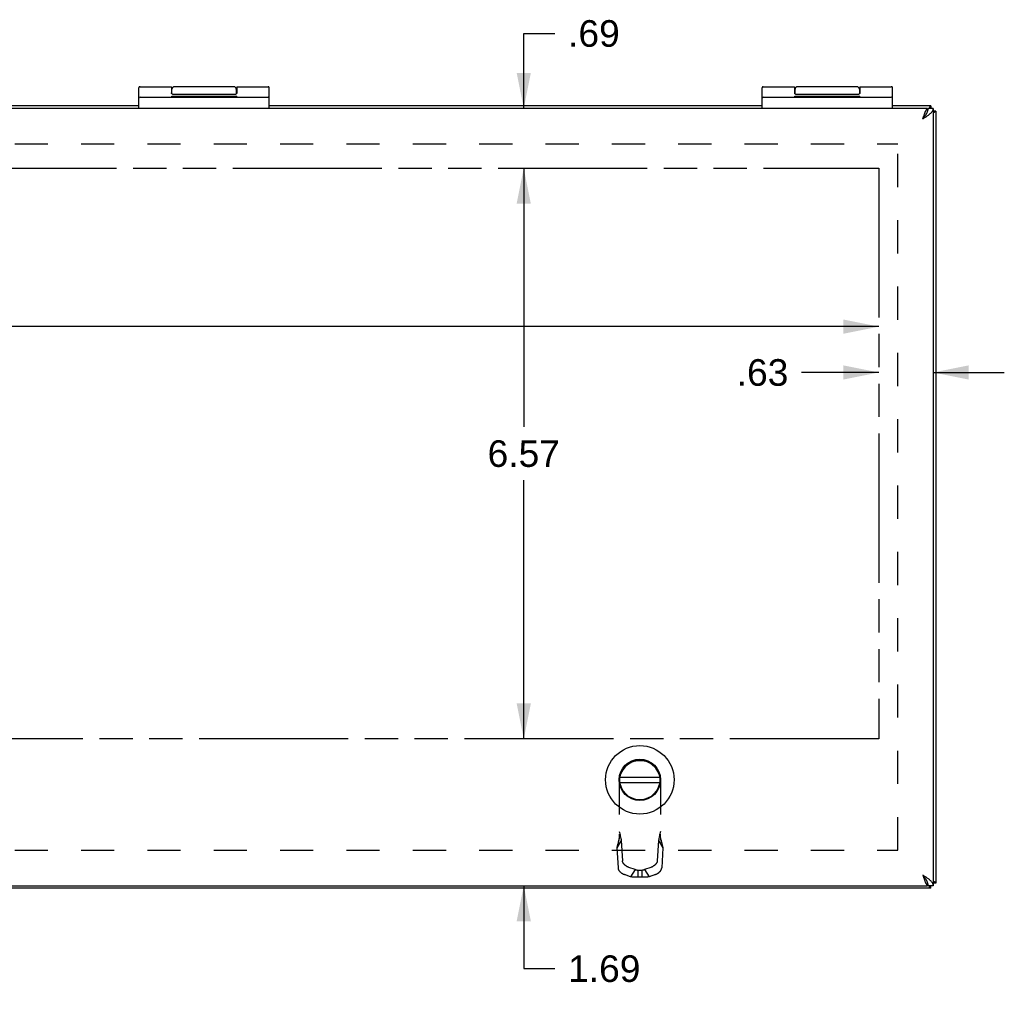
# Model space of a CAD drawing. Header units: inches. Extents: x 0 to 69.4, y 0 to 44.9.
# Tile 4 of 15: x 26.6 to 37.9, y 18.1 to 29.3. Entities that reach past the tile are written whole.
import ezdxf

# ---------------------------------------------------------------- set-up
doc = ezdxf.new("R2010")
doc.units = ezdxf.units.IN
doc.header["$LTSCALE"] = 3.814439
doc.header["$MEASUREMENT"] = 0
doc.linetypes.add('HIDDEN', pattern=[0.2, 0.1, -0.1])
doc.linetypes.add('PHANTOM', pattern=[0.8, 0.45, -0.05, 0.1, -0.05, 0.1, -0.05])
doc.layers.get('0').update_dxf_attribs({"linetype": 'CONTINUOUS'})
for name, color, linetype in [('02___PRT_ALL_AXES', 7, 'CONTINUOUS'), ('AVAIL_DOOR_SPACE', 7, 'CONTINUOUS'), ('DEFAULT_2', 8, 'HIDDEN'), ('DIMENSIONS', 7, 'CONTINUOUS')]:
    doc.layers.add(name, color=color, linetype=linetype)
doc.styles.get("Standard").update_dxf_attribs({"font": 'arial.ttf'})
doc.dimstyles.new('DIMSTYLE_1', dxfattribs={"dimtxt": 0.305971, "dimasz": 0.407961, "dimexe": 0.09, "dimexo": 0.07, "dimgap": 0.0375, "dimtad": 0, "dimtih": 1, "dimtoh": 1, "dimzin": 4, "dimdsep": 46, "dimtxsty": 'Standard', "dimblk": '_FILLED', "dimblk1": '_FILLED', "dimblk2": '_FILLED', "dimcen": 0.09, "dimazin": 1, "dimtfac": 1, "dimtofl": 0, "dimtmove": 0, "dimatfit": 3, "dimldrblk": '_FILLED', "dimfxl": 1, "dimtolj": 1, "dimtzin": 4, "dimarcsym": 0})

# ---------------------------------------------------------------- blocks, each defined once
blk = doc.blocks.new('_FILLED')
at = {"color": 0, "linetype": 'ByBlock'}
blk.add_solid([(0, 0), (-1, 0.2), (-1, -0.2)], dxfattribs=at)
blk = doc.blocks.new('*D1')
at = {"layer": 'DIMENSIONS', "color": 2, "linetype": 'Continuous'}
for p, q in [((32.363, 21.003), (32.363, 21.819)), ((32.363, 19.315), (32.363, 18.361)), ((32.363, 18.361), (32.72, 18.361))]:
    blk.add_line(p, q, dxfattribs=at)
at = {"layer": 'DIMENSIONS', "color": 2, "linetype": 'Continuous', "xscale": 0.4079614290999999, "yscale": 0.4079614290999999, "zscale": 0.4079614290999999}
for p, rotation in [((32.363, 21.003), 270), ((32.363, 19.315), 90)]:
    blk.add_blockref('_FILLED', p, dxfattribs=dict(at, rotation=rotation))
at = {"layer": 'DIMENSIONS', "color": 2, "linetype": 'Continuous', "insert": (32.873, 18.514), "char_height": 0.306, "width": 0.83147, "attachment_point": 1, "line_spacing_factor": 0.9}
blk.add_mtext('1.69', dxfattribs=at)
blk = doc.blocks.new('*D2')
at = {"layer": 'DIMENSIONS', "color": 2, "linetype": 'Continuous'}
for p, q in [((32.363, 27.568), (32.363, 24.591)), ((32.363, 21.003), (32.363, 23.979))]:
    blk.add_line(p, q, dxfattribs=at)
at = {"layer": 'DIMENSIONS', "color": 2, "linetype": 'Continuous', "xscale": 0.4079614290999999, "yscale": 0.4079614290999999, "zscale": 0.4079614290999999}
for p, rotation in [((32.363, 27.568), 90), ((32.363, 21.003), 270)]:
    blk.add_blockref('_FILLED', p, dxfattribs=dict(at, rotation=rotation))
at = {"layer": 'DIMENSIONS', "color": 2, "linetype": 'Continuous', "insert": (32.363, 24.438), "char_height": 0.306, "width": 0.83147, "attachment_point": 2, "line_spacing_factor": 0.9}
blk.add_mtext('6.57', dxfattribs=at)
blk = doc.blocks.new('*D3')
at = {"layer": 'DIMENSIONS', "color": 2, "linetype": 'Continuous'}
for p, q in [((32.363, 28.255), (32.363, 29.117)), ((32.363, 29.117), (32.72, 29.117)), ((32.363, 27.568), (32.363, 26.752))]:
    blk.add_line(p, q, dxfattribs=at)
at = {"layer": 'DIMENSIONS', "color": 2, "linetype": 'Continuous', "xscale": 0.4079614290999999, "yscale": 0.4079614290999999, "zscale": 0.4079614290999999}
for p, rotation in [((32.363, 28.255), 270), ((32.363, 27.568), 90)]:
    blk.add_blockref('_FILLED', p, dxfattribs=dict(at, rotation=rotation))
at = {"layer": 'DIMENSIONS', "color": 2, "linetype": 'Continuous', "insert": (32.873, 29.27), "char_height": 0.306, "width": 0.59374, "attachment_point": 1, "line_spacing_factor": 0.9}
blk.add_mtext('.69', dxfattribs=at)
blk = doc.blocks.new('*D4')
at = {"layer": 'DIMENSIONS', "color": 2, "linetype": 'Continuous'}
for p, q in [((13.758, 25.745), (24.416, 25.745)), ((36.448, 25.745), (25.791, 25.745))]:
    blk.add_line(p, q, dxfattribs=at)
at = {"layer": 'DIMENSIONS', "color": 2, "linetype": 'Continuous', "xscale": 0.4079614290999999, "yscale": 0.4079614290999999, "zscale": 0.4079614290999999, "rotation": 180}
blk.add_blockref('_FILLED', (13.758, 25.745), dxfattribs=at)
at = {"layer": 'DIMENSIONS', "color": 2, "linetype": 'Continuous', "xscale": 0.4079614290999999, "yscale": 0.4079614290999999, "zscale": 0.4079614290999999}
blk.add_blockref('_FILLED', (36.448, 25.745), dxfattribs=at)
at = {"layer": 'DIMENSIONS', "color": 2, "linetype": 'Continuous', "insert": (25.103, 25.898), "char_height": 0.306, "width": 1.06919, "attachment_point": 2, "line_spacing_factor": 0.9}
blk.add_mtext('22.69', dxfattribs=at)
blk = doc.blocks.new('*D21')
at = {"layer": 'DIMENSIONS', "color": 2, "linetype": 'Continuous'}
for p, q in [((36.448, 25.218), (35.559, 25.218)), ((37.073, 25.218), (37.889, 25.218))]:
    blk.add_line(p, q, dxfattribs=at)
at = {"layer": 'DIMENSIONS', "color": 2, "linetype": 'Continuous', "xscale": 0.4079614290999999, "yscale": 0.4079614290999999, "zscale": 0.4079614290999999}
blk.add_blockref('_FILLED', (36.448, 25.218), dxfattribs=at)
at = {"layer": 'DIMENSIONS', "color": 2, "linetype": 'Continuous', "xscale": 0.4079614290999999, "yscale": 0.4079614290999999, "zscale": 0.4079614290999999, "rotation": 180}
blk.add_blockref('_FILLED', (37.073, 25.218), dxfattribs=at)
at = {"layer": 'DIMENSIONS', "color": 2, "linetype": 'Continuous', "insert": (35.406, 25.371), "char_height": 0.306, "width": 0.59374, "attachment_point": 3, "line_spacing_factor": 0.9}
blk.add_mtext('.63', dxfattribs=at)

msp = doc.modelspace()

# ---------------------------------------------------------------- linework, layer by layer
at = {"color": 7, "linetype": 'Continuous'}
for p, q in [((27.937, 28.255), (27.937, 28.492)), ((28.312, 28.505), (28.312, 28.435)), ((28.317, 28.421), (28.317, 28.475)), ((29.057, 28.475), (29.057, 28.421)), ((29.437, 28.255), (29.437, 28.492)), ((35.103, 28.255), (35.103, 28.492)), ((35.478, 28.505), (35.478, 28.435)), ((35.483, 28.421), (35.483, 28.475)), ((36.223, 28.475), (36.223, 28.421)), ((36.603, 28.255), (36.603, 28.492)), ((27.95, 28.385), (29.424, 28.385)), ((28.322, 28.42), (29.052, 28.42)), ((35.116, 28.385), (36.59, 28.385)), ((35.488, 28.42), (36.218, 28.42)), ((37.008, 28.254), (37.008, 28.224)), ((37.073, 28.255), (37.013, 28.255)), ((37.043, 28.285), (37.043, 28.255)), ((37.103, 28.225), (37.073, 28.225)), ((33.47, 20.563), (33.927, 20.563)), ((33.47, 20.504), (33.927, 20.504)), ((37.008, 19.316), (37.008, 19.347)), ((37.073, 19.315), (37.013, 19.315)), ((37.043, 19.285), (37.043, 19.315)), ((37.103, 19.345), (37.073, 19.345))]:
    msp.add_line(p, q, dxfattribs=at)
at = {"color": 3, "linetype": 'Continuous'}
for p, q in [((37.008, 28.255), (13.198, 28.255)), ((27.937, 28.285), (22.27, 28.285)), ((35.103, 28.285), (29.437, 28.285)), ((37.043, 28.285), (36.603, 28.285)), ((37.008, 28.254), (37.008, 28.255)), ((37.01, 28.23), (37.008, 28.228)), ((37.073, 28.255), (37.073, 19.315)), ((37.103, 28.225), (37.103, 19.345)), ((36.953, 19.435), (36.958, 19.422)), ((37.043, 19.285), (13.163, 19.285)), ((13.198, 19.315), (37.008, 19.315)), ((37.008, 19.341), (37.011, 19.339)), ((37.008, 19.316), (37.008, 19.315))]:
    msp.add_line(p, q, dxfattribs=at)
at = {"color": 7, "linetype": 'Continuous'}
for points in [[(28.322, 28.42), (28.322, 28.42), (28.322, 28.42), (28.322, 28.42), (28.321, 28.42), (28.321, 28.42), (28.321, 28.42), (28.321, 28.42), (28.321, 28.42), (28.321, 28.42), (28.321, 28.42), (28.321, 28.42), (28.321, 28.42), (28.32, 28.42), (28.32, 28.42), (28.32, 28.42), (28.32, 28.42), (28.32, 28.42), (28.32, 28.42), (28.32, 28.42), (28.32, 28.42), (28.32, 28.42), (28.319, 28.42), (28.319, 28.42), (28.319, 28.42), (28.319, 28.42), (28.319, 28.42), (28.319, 28.42), (28.319, 28.42), (28.319, 28.42), (28.319, 28.42), (28.318, 28.42), (28.318, 28.42), (28.318, 28.42), (28.318, 28.42), (28.318, 28.421), (28.318, 28.421), (28.318, 28.421), (28.318, 28.421), (28.317, 28.421), (28.317, 28.421), (28.317, 28.421), (28.317, 28.421), (28.317, 28.421), (28.317, 28.421), (28.317, 28.421), (28.317, 28.421), (28.317, 28.421), (28.316, 28.422), (28.316, 28.422), (28.316, 28.422), (28.316, 28.422), (28.316, 28.422), (28.316, 28.422), (28.316, 28.422), (28.316, 28.422), (28.315, 28.422), (28.315, 28.423), (28.315, 28.423), (28.315, 28.423), (28.315, 28.423), (28.315, 28.423), (28.315, 28.423), (28.315, 28.423), (28.314, 28.424), (28.314, 28.424), (28.314, 28.424), (28.314, 28.424), (28.314, 28.424), (28.314, 28.425), (28.314, 28.425), (28.314, 28.425), (28.314, 28.425), (28.313, 28.425), (28.313, 28.426), (28.313, 28.426), (28.313, 28.426), (28.313, 28.427), (28.313, 28.427), (28.313, 28.427), (28.313, 28.427), (28.313, 28.428), (28.313, 28.428), (28.312, 28.428), (28.312, 28.429), (28.312, 28.429), (28.312, 28.43), (28.312, 28.43), (28.312, 28.43), (28.312, 28.431), (28.312, 28.431), (28.312, 28.432), (28.312, 28.432), (28.312, 28.433), (28.312, 28.434), (28.312, 28.434), (28.312, 28.435), (28.312, 28.435)], [(29.062, 28.505), (29.062, 28.435), (29.062, 28.435), (29.062, 28.434), (29.062, 28.434), (29.062, 28.433), (29.062, 28.432), (29.062, 28.432), (29.062, 28.431), (29.062, 28.431), (29.062, 28.43), (29.061, 28.43), (29.061, 28.43), (29.061, 28.429), (29.061, 28.429), (29.061, 28.428), (29.061, 28.428), (29.061, 28.428), (29.061, 28.427), (29.061, 28.427), (29.061, 28.427), (29.061, 28.427), (29.061, 28.426), (29.06, 28.426), (29.06, 28.426), (29.06, 28.425), (29.06, 28.425), (29.06, 28.425), (29.06, 28.425), (29.06, 28.425), (29.06, 28.424), (29.06, 28.424), (29.059, 28.424), (29.059, 28.424), (29.059, 28.424), (29.059, 28.423), (29.059, 28.423), (29.059, 28.423), (29.059, 28.423), (29.059, 28.423), (29.058, 28.423), (29.058, 28.423), (29.058, 28.422), (29.058, 28.422), (29.058, 28.422), (29.058, 28.422), (29.058, 28.422), (29.058, 28.422), (29.058, 28.422), (29.057, 28.422), (29.057, 28.422), (29.057, 28.421), (29.057, 28.421), (29.057, 28.421), (29.057, 28.421), (29.057, 28.421), (29.057, 28.421), (29.056, 28.421), (29.056, 28.421), (29.056, 28.421), (29.056, 28.421), (29.056, 28.421), (29.056, 28.421), (29.056, 28.421), (29.056, 28.42), (29.055, 28.42), (29.055, 28.42), (29.055, 28.42), (29.055, 28.42), (29.055, 28.42), (29.055, 28.42), (29.055, 28.42), (29.055, 28.42), (29.055, 28.42), (29.054, 28.42), (29.054, 28.42), (29.054, 28.42), (29.054, 28.42), (29.054, 28.42), (29.054, 28.42), (29.054, 28.42), (29.054, 28.42), (29.054, 28.42), (29.053, 28.42), (29.053, 28.42), (29.053, 28.42), (29.053, 28.42), (29.053, 28.42), (29.053, 28.42), (29.053, 28.42), (29.053, 28.42), (29.053, 28.42), (29.052, 28.42), (29.052, 28.42), (29.052, 28.42), (29.052, 28.42), (29.052, 28.42), (29.052, 28.42), (29.052, 28.42)], [(35.488, 28.42), (35.488, 28.42), (35.488, 28.42), (35.488, 28.42), (35.488, 28.42), (35.488, 28.42), (35.488, 28.42), (35.488, 28.42), (35.488, 28.42), (35.488, 28.42), (35.487, 28.42), (35.487, 28.42), (35.487, 28.42), (35.487, 28.42), (35.487, 28.42), (35.487, 28.42), (35.487, 28.42), (35.487, 28.42), (35.487, 28.42), (35.486, 28.42), (35.486, 28.42), (35.486, 28.42), (35.486, 28.42), (35.486, 28.42), (35.486, 28.42), (35.486, 28.42), (35.486, 28.42), (35.486, 28.42), (35.485, 28.42), (35.485, 28.42), (35.485, 28.42), (35.485, 28.42), (35.485, 28.42), (35.485, 28.42), (35.485, 28.42), (35.485, 28.421), (35.485, 28.421), (35.484, 28.421), (35.484, 28.421), (35.484, 28.421), (35.484, 28.421), (35.484, 28.421), (35.484, 28.421), (35.484, 28.421), (35.484, 28.421), (35.483, 28.421), (35.483, 28.421), (35.483, 28.421), (35.483, 28.422), (35.483, 28.422), (35.483, 28.422), (35.483, 28.422), (35.483, 28.422), (35.482, 28.422), (35.482, 28.422), (35.482, 28.422), (35.482, 28.422), (35.482, 28.423), (35.482, 28.423), (35.482, 28.423), (35.482, 28.423), (35.481, 28.423), (35.481, 28.423), (35.481, 28.423), (35.481, 28.424), (35.481, 28.424), (35.481, 28.424), (35.481, 28.424), (35.481, 28.424), (35.481, 28.425), (35.48, 28.425), (35.48, 28.425), (35.48, 28.425), (35.48, 28.425), (35.48, 28.426), (35.48, 28.426), (35.48, 28.426), (35.48, 28.427), (35.48, 28.427), (35.479, 28.427), (35.479, 28.427), (35.479, 28.428), (35.479, 28.428), (35.479, 28.428), (35.479, 28.429), (35.479, 28.429), (35.479, 28.43), (35.479, 28.43), (35.479, 28.43), (35.479, 28.431), (35.479, 28.431), (35.479, 28.432), (35.479, 28.432), (35.479, 28.433), (35.479, 28.434), (35.479, 28.434), (35.478, 28.435), (35.478, 28.435)], [(36.228, 28.505), (36.228, 28.435), (36.228, 28.435), (36.228, 28.434), (36.228, 28.434), (36.228, 28.433), (36.228, 28.432), (36.228, 28.432), (36.228, 28.431), (36.228, 28.431), (36.228, 28.43), (36.228, 28.43), (36.228, 28.43), (36.228, 28.429), (36.228, 28.429), (36.228, 28.428), (36.228, 28.428), (36.228, 28.428), (36.228, 28.427), (36.227, 28.427), (36.227, 28.427), (36.227, 28.427), (36.227, 28.426), (36.227, 28.426), (36.227, 28.426), (36.227, 28.425), (36.227, 28.425), (36.227, 28.425), (36.227, 28.425), (36.226, 28.425), (36.226, 28.424), (36.226, 28.424), (36.226, 28.424), (36.226, 28.424), (36.226, 28.424), (36.226, 28.423), (36.226, 28.423), (36.226, 28.423), (36.225, 28.423), (36.225, 28.423), (36.225, 28.423), (36.225, 28.423), (36.225, 28.422), (36.225, 28.422), (36.225, 28.422), (36.225, 28.422), (36.224, 28.422), (36.224, 28.422), (36.224, 28.422), (36.224, 28.422), (36.224, 28.422), (36.224, 28.421), (36.224, 28.421), (36.224, 28.421), (36.223, 28.421), (36.223, 28.421), (36.223, 28.421), (36.223, 28.421), (36.223, 28.421), (36.223, 28.421), (36.223, 28.421), (36.223, 28.421), (36.222, 28.421), (36.222, 28.421), (36.222, 28.42), (36.222, 28.42), (36.222, 28.42), (36.222, 28.42), (36.222, 28.42), (36.222, 28.42), (36.222, 28.42), (36.221, 28.42), (36.221, 28.42), (36.221, 28.42), (36.221, 28.42), (36.221, 28.42), (36.221, 28.42), (36.221, 28.42), (36.221, 28.42), (36.221, 28.42), (36.22, 28.42), (36.22, 28.42), (36.22, 28.42), (36.22, 28.42), (36.22, 28.42), (36.22, 28.42), (36.22, 28.42), (36.22, 28.42), (36.22, 28.42), (36.219, 28.42), (36.219, 28.42), (36.219, 28.42), (36.219, 28.42), (36.219, 28.42), (36.219, 28.42), (36.219, 28.42), (36.219, 28.42), (36.219, 28.42), (36.218, 28.42)], [(36.988, 28.181), (36.99, 28.186), (36.993, 28.191), (36.996, 28.195), (36.998, 28.2), (37.001, 28.205), (37.003, 28.209), (37.005, 28.214), (37.007, 28.218), (37.008, 28.223)], [(37.008, 28.223), (37.01, 28.228), (37.011, 28.232), (37.012, 28.237), (37.013, 28.241), (37.013, 28.246), (37.013, 28.251), (37.013, 28.255)], [(36.953, 28.135), (36.956, 28.139), (36.958, 28.143), (36.961, 28.147), (36.963, 28.151), (36.966, 28.155), (36.968, 28.158), (36.971, 28.162), (36.973, 28.165), (36.976, 28.169), (36.978, 28.172), (36.981, 28.175), (36.983, 28.178), (36.986, 28.18), (36.988, 28.183)], [(36.953, 28.135), (36.957, 28.14), (36.961, 28.145), (36.964, 28.149), (36.968, 28.154), (36.971, 28.158), (36.975, 28.163), (36.978, 28.168), (36.981, 28.172), (36.985, 28.177), (36.988, 28.181)], [(36.953, 19.435), (36.956, 19.431), (36.958, 19.427), (36.961, 19.424), (36.963, 19.42), (36.966, 19.416), (36.968, 19.412), (36.971, 19.409), (36.973, 19.405), (36.976, 19.402), (36.978, 19.399), (36.981, 19.396), (36.983, 19.393), (36.986, 19.39), (36.988, 19.388)], [(36.991, 19.385), (36.988, 19.389), (36.985, 19.394), (36.981, 19.398), (36.978, 19.403), (36.975, 19.408), (36.971, 19.412), (36.968, 19.417), (36.964, 19.421), (36.961, 19.426), (36.957, 19.431), (36.953, 19.435)], [(37.01, 19.343), (37.008, 19.348), (37.007, 19.352), (37.005, 19.357), (37.003, 19.361), (37.001, 19.366), (36.998, 19.371), (36.996, 19.375), (36.993, 19.38), (36.991, 19.385)], [(37.013, 19.315), (37.013, 19.32), (37.013, 19.325), (37.013, 19.329), (37.012, 19.334), (37.011, 19.338), (37.01, 19.343)]]:
    msp.add_lwpolyline(points, dxfattribs=at)
at = {"color": 3, "linetype": 'Continuous'}
for points in [[(36.953, 28.135), (36.961, 28.14), (36.968, 28.145), (36.975, 28.149), (36.982, 28.154), (36.989, 28.158), (36.996, 28.163), (37.003, 28.168), (37.009, 28.172), (37.016, 28.177), (37.022, 28.181), (37.027, 28.186), (37.033, 28.191), (37.038, 28.195), (37.043, 28.2), (37.048, 28.205), (37.052, 28.209), (37.056, 28.214), (37.06, 28.218), (37.063, 28.223), (37.066, 28.228), (37.068, 28.232), (37.07, 28.237), (37.072, 28.241), (37.073, 28.246), (37.073, 28.251), (37.073, 28.255)], [(36.953, 28.135), (36.958, 28.149), (36.96, 28.155), (36.962, 28.162), (36.964, 28.168), (36.966, 28.174), (36.968, 28.181), (36.97, 28.187), (36.973, 28.193), (36.975, 28.198), (36.977, 28.204), (36.979, 28.209), (36.981, 28.214), (36.983, 28.219), (36.985, 28.224), (36.987, 28.228), (36.989, 28.232), (36.992, 28.236), (36.994, 28.24), (36.996, 28.243), (36.998, 28.245), (37, 28.248), (37.002, 28.25), (37.004, 28.252), (37.006, 28.253), (37.008, 28.254)], [(37.043, 28.285), (37.042, 28.285), (37.04, 28.284), (37.039, 28.283), (37.037, 28.281), (37.036, 28.279), (37.034, 28.276), (37.033, 28.274), (37.031, 28.27), (37.03, 28.266), (37.028, 28.262), (37.027, 28.258), (37.026, 28.255)], [(37.103, 28.225), (37.103, 28.223), (37.103, 28.222), (37.101, 28.22), (37.1, 28.219), (37.098, 28.217), (37.095, 28.216), (37.092, 28.214), (37.089, 28.213), (37.085, 28.211), (37.081, 28.209), (37.076, 28.208), (37.073, 28.207)], [(37.073, 19.315), (37.073, 19.32), (37.073, 19.325), (37.072, 19.329), (37.07, 19.334), (37.068, 19.338), (37.066, 19.343), (37.063, 19.348), (37.06, 19.352), (37.056, 19.357), (37.052, 19.361), (37.048, 19.366), (37.043, 19.371), (37.038, 19.375), (37.033, 19.38), (37.028, 19.385), (37.022, 19.389), (37.016, 19.394), (37.009, 19.398), (37.003, 19.403), (36.996, 19.408), (36.989, 19.412), (36.982, 19.417), (36.975, 19.421), (36.968, 19.426), (36.961, 19.431), (36.953, 19.435)], [(36.958, 19.422), (36.96, 19.415), (36.962, 19.409), (36.964, 19.403), (36.966, 19.396), (36.968, 19.39), (36.97, 19.384), (36.973, 19.378), (36.975, 19.372), (36.977, 19.367), (36.979, 19.361), (36.981, 19.356), (36.983, 19.351), (36.985, 19.347), (36.987, 19.342), (36.989, 19.338), (36.992, 19.335), (36.994, 19.331), (36.996, 19.328), (36.998, 19.325), (37, 19.323), (37.002, 19.321), (37.004, 19.319), (37.006, 19.317), (37.008, 19.316)], [(37.043, 19.285), (37.042, 19.285), (37.04, 19.286), (37.039, 19.287), (37.037, 19.288), (37.036, 19.291), (37.034, 19.293), (37.033, 19.296), (37.031, 19.299), (37.03, 19.303), (37.028, 19.307), (37.027, 19.312), (37.026, 19.315)], [(37.103, 19.345), (37.103, 19.346), (37.103, 19.348), (37.101, 19.349), (37.1, 19.351), (37.098, 19.352), (37.095, 19.354), (37.092, 19.355), (37.089, 19.357), (37.085, 19.359), (37.081, 19.36), (37.076, 19.362), (37.073, 19.363)]]:
    msp.add_lwpolyline(points, dxfattribs=at)
at = {"color": 7, "linetype": 'Continuous'}
for radius in [0.394, 0.237, 0.23]:
    msp.add_circle((33.698, 20.533), radius, dxfattribs=at)
for centre, radius, start, end in [((27.95, 28.492), 0.013, 90, 180), ((28.347, 28.475), 0.03, 90, 180), ((29.027, 28.475), 0.03, 0, 90), ((29.424, 28.492), 0.013, 0, 90), ((35.116, 28.492), 0.013, 90, 180), ((35.513, 28.475), 0.03, 90, 180), ((36.193, 28.475), 0.03, 0, 90), ((36.59, 28.492), 0.013, 0, 90), ((27.95, 28.372), 0.013, 90, 180), ((29.424, 28.372), 0.013, 0, 90), ((35.116, 28.372), 0.013, 90, 180), ((36.59, 28.372), 0.013, 0, 90)]:
    msp.add_arc(centre, radius, start, end, dxfattribs=at)
at = {"layer": '02___PRT_ALL_AXES', "color": 7, "linetype": 'Continuous'}
for p, q in [((27.95, 28.505), (28.312, 28.505)), ((28.317, 28.426), (28.313, 28.426)), ((29.027, 28.505), (28.347, 28.505)), ((29.06, 28.426), (29.057, 28.426)), ((29.062, 28.505), (29.424, 28.505)), ((35.116, 28.505), (35.478, 28.505)), ((35.483, 28.426), (35.48, 28.426)), ((36.193, 28.505), (35.513, 28.505)), ((36.227, 28.426), (36.223, 28.426)), ((36.228, 28.505), (36.59, 28.505)), ((28.314, 28.385), (28.314, 28.395)), ((28.314, 28.395), (29.063, 28.395)), ((28.562, 28.385), (28.562, 28.395)), ((28.576, 28.385), (28.576, 28.395)), ((28.811, 28.385), (28.811, 28.395)), ((28.959, 28.385), (28.959, 28.395)), ((29.057, 28.385), (29.057, 28.395)), ((29.063, 28.385), (29.063, 28.395)), ((35.48, 28.395), (36.229, 28.395)), ((35.48, 28.385), (35.48, 28.395)), ((35.729, 28.385), (35.729, 28.395)), ((35.743, 28.385), (35.743, 28.395)), ((35.978, 28.385), (35.978, 28.395)), ((36.126, 28.385), (36.126, 28.395)), ((36.224, 28.385), (36.224, 28.395)), ((36.229, 28.385), (36.229, 28.395))]:
    msp.add_line(p, q, dxfattribs=at)
at = {"layer": 'AVAIL_DOOR_SPACE', "color": 4, "linetype": 'PHANTOM'}
for p, q in [((13.758, 27.568), (36.448, 27.568)), ((36.448, 27.568), (36.448, 21.003)), ((36.448, 21.003), (13.758, 21.003))]:
    msp.add_line(p, q, dxfattribs=at)
at = {"layer": 'DEFAULT_2', "color": 8, "linetype": 'HIDDEN'}
for p, q in [((13.541, 27.847), (36.666, 27.847)), ((36.666, 19.722), (36.666, 27.847)), ((33.699, 20.753), (33.698, 20.753)), ((33.462, 20.517), (33.462, 19.864)), ((33.935, 20.517), (33.935, 19.864)), ((33.485, 19.834), (33.434, 19.752)), ((33.45, 19.816), (33.447, 19.805)), ((33.453, 19.829), (33.45, 19.816)), ((33.485, 19.834), (33.498, 19.601)), ((33.912, 19.834), (33.899, 19.601)), ((33.912, 19.834), (33.963, 19.752)), ((13.541, 19.722), (36.666, 19.722)), ((33.434, 19.752), (33.447, 19.519)), ((33.963, 19.752), (33.95, 19.519)), ((33.644, 19.5), (33.572, 19.525)), ((33.644, 19.5), (33.592, 19.419)), ((33.721, 19.49), (33.676, 19.49)), ((33.676, 19.49), (33.676, 19.414)), ((33.721, 19.49), (33.721, 19.414)), ((33.825, 19.525), (33.753, 19.5)), ((33.753, 19.5), (33.805, 19.419)), ((33.592, 19.419), (33.52, 19.444)), ((33.721, 19.414), (33.676, 19.414)), ((33.877, 19.444), (33.805, 19.419))]:
    msp.add_line(p, q, dxfattribs=at)
for points in [[(33.462, 19.94), (33.465, 19.926), (33.468, 19.913), (33.471, 19.899), (33.473, 19.886), (33.476, 19.872), (33.479, 19.859), (33.482, 19.846), (33.485, 19.834)], [(33.935, 19.94), (33.932, 19.926), (33.929, 19.913), (33.926, 19.899), (33.924, 19.886), (33.921, 19.872), (33.918, 19.859), (33.915, 19.846), (33.912, 19.834)], [(33.462, 19.909), (33.462, 19.903), (33.462, 19.896), (33.462, 19.89), (33.461, 19.883), (33.461, 19.876), (33.46, 19.869), (33.459, 19.863), (33.458, 19.856), (33.457, 19.849), (33.456, 19.843), (33.454, 19.836), (33.453, 19.829), (33.451, 19.823), (33.45, 19.816)], [(33.462, 19.864), (33.46, 19.855), (33.458, 19.847), (33.455, 19.838), (33.453, 19.829)], [(33.947, 19.816), (33.946, 19.823), (33.944, 19.829), (33.943, 19.836), (33.941, 19.843), (33.94, 19.849), (33.939, 19.856), (33.938, 19.863), (33.937, 19.869), (33.936, 19.876), (33.936, 19.883), (33.935, 19.89), (33.935, 19.896), (33.935, 19.903), (33.935, 19.909)], [(33.935, 19.864), (33.937, 19.855), (33.939, 19.847), (33.942, 19.838), (33.944, 19.829), (33.95, 19.805)], [(33.447, 19.805), (33.445, 19.797), (33.443, 19.789), (33.441, 19.781), (33.439, 19.774), (33.437, 19.766), (33.435, 19.759), (33.434, 19.752)], [(33.95, 19.805), (33.952, 19.797), (33.954, 19.789), (33.956, 19.781), (33.958, 19.774), (33.96, 19.766), (33.962, 19.759), (33.963, 19.752)], [(33.572, 19.525), (33.57, 19.526), (33.568, 19.527), (33.565, 19.528), (33.563, 19.529), (33.561, 19.53), (33.559, 19.531), (33.557, 19.532), (33.554, 19.533), (33.552, 19.534), (33.55, 19.535), (33.548, 19.536), (33.546, 19.538), (33.544, 19.539), (33.542, 19.54), (33.54, 19.542), (33.538, 19.543), (33.536, 19.545), (33.534, 19.546), (33.532, 19.548), (33.53, 19.549), (33.528, 19.551), (33.526, 19.553), (33.525, 19.554), (33.523, 19.556), (33.521, 19.557), (33.52, 19.559), (33.518, 19.561), (33.517, 19.563), (33.515, 19.564), (33.514, 19.566), (33.512, 19.568), (33.511, 19.57), (33.51, 19.571), (33.509, 19.573), (33.507, 19.575), (33.506, 19.577), (33.505, 19.579), (33.505, 19.58), (33.504, 19.582), (33.503, 19.584), (33.502, 19.586), (33.501, 19.587), (33.501, 19.589), (33.5, 19.591), (33.5, 19.593), (33.499, 19.594), (33.499, 19.596), (33.499, 19.598), (33.499, 19.599), (33.498, 19.601)], [(33.899, 19.601), (33.898, 19.599), (33.898, 19.598), (33.898, 19.596), (33.898, 19.594), (33.897, 19.593), (33.897, 19.591), (33.896, 19.589), (33.896, 19.587), (33.895, 19.586), (33.894, 19.584), (33.893, 19.582), (33.892, 19.58), (33.892, 19.579), (33.891, 19.577), (33.889, 19.575), (33.888, 19.573), (33.887, 19.571), (33.886, 19.57), (33.885, 19.568), (33.883, 19.566), (33.882, 19.564), (33.88, 19.563), (33.879, 19.561), (33.877, 19.559), (33.876, 19.557), (33.874, 19.556), (33.872, 19.554), (33.871, 19.553), (33.869, 19.551), (33.867, 19.549), (33.865, 19.548), (33.863, 19.546), (33.861, 19.545), (33.859, 19.543), (33.857, 19.542), (33.855, 19.54), (33.853, 19.539), (33.851, 19.538), (33.849, 19.536), (33.847, 19.535), (33.845, 19.534), (33.843, 19.533), (33.84, 19.532), (33.838, 19.531), (33.836, 19.53), (33.834, 19.529), (33.832, 19.528), (33.829, 19.527), (33.827, 19.526), (33.825, 19.525)], [(33.447, 19.519), (33.447, 19.518), (33.447, 19.516), (33.447, 19.515), (33.448, 19.513), (33.448, 19.511), (33.449, 19.509), (33.449, 19.508), (33.45, 19.506), (33.45, 19.504), (33.451, 19.502), (33.452, 19.501), (33.453, 19.499), (33.454, 19.497), (33.455, 19.495), (33.456, 19.493), (33.457, 19.492), (33.458, 19.49), (33.459, 19.488), (33.461, 19.486), (33.462, 19.485), (33.463, 19.483), (33.465, 19.481), (33.466, 19.479), (33.468, 19.478), (33.47, 19.476), (33.471, 19.474), (33.473, 19.473), (33.475, 19.471), (33.476, 19.469), (33.478, 19.468), (33.48, 19.466), (33.482, 19.465), (33.484, 19.463), (33.486, 19.462), (33.488, 19.46), (33.49, 19.459), (33.492, 19.458), (33.494, 19.456), (33.496, 19.455), (33.498, 19.454), (33.501, 19.453), (33.503, 19.451), (33.505, 19.45), (33.507, 19.449), (33.509, 19.448), (33.511, 19.447), (33.514, 19.446), (33.516, 19.445), (33.518, 19.444), (33.52, 19.444)], [(33.676, 19.49), (33.674, 19.49), (33.672, 19.491), (33.669, 19.491), (33.667, 19.492), (33.664, 19.492), (33.662, 19.493), (33.66, 19.494), (33.657, 19.495), (33.655, 19.495), (33.653, 19.496), (33.65, 19.497), (33.648, 19.498), (33.646, 19.499), (33.644, 19.5)], [(33.753, 19.5), (33.751, 19.499), (33.749, 19.498), (33.747, 19.497), (33.744, 19.496), (33.742, 19.495), (33.74, 19.495), (33.737, 19.494), (33.735, 19.493), (33.733, 19.492), (33.73, 19.492), (33.728, 19.491), (33.725, 19.491), (33.723, 19.49), (33.721, 19.49)], [(33.877, 19.444), (33.879, 19.444), (33.881, 19.445), (33.883, 19.446), (33.886, 19.447), (33.888, 19.448), (33.89, 19.449), (33.892, 19.45), (33.894, 19.451), (33.896, 19.453), (33.899, 19.454), (33.901, 19.455), (33.903, 19.456), (33.905, 19.458), (33.907, 19.459), (33.909, 19.46), (33.911, 19.462), (33.913, 19.463), (33.915, 19.465), (33.917, 19.466), (33.919, 19.468), (33.921, 19.469), (33.922, 19.471), (33.924, 19.473), (33.926, 19.474), (33.927, 19.476), (33.929, 19.478), (33.931, 19.479), (33.932, 19.481), (33.934, 19.483), (33.935, 19.485), (33.936, 19.486), (33.938, 19.488), (33.939, 19.49), (33.94, 19.492), (33.941, 19.493), (33.942, 19.495), (33.943, 19.497), (33.944, 19.499), (33.945, 19.501), (33.946, 19.502), (33.947, 19.504), (33.947, 19.506), (33.948, 19.508), (33.948, 19.509), (33.949, 19.511), (33.949, 19.513), (33.95, 19.515), (33.95, 19.516), (33.95, 19.518), (33.95, 19.519)], [(33.676, 19.414), (33.672, 19.413), (33.667, 19.413), (33.662, 19.413), (33.657, 19.412), (33.652, 19.412), (33.647, 19.412), (33.642, 19.412), (33.638, 19.413), (33.633, 19.413), (33.628, 19.413), (33.624, 19.414), (33.619, 19.414), (33.614, 19.415), (33.61, 19.415), (33.605, 19.416), (33.601, 19.417), (33.596, 19.418), (33.592, 19.419)], [(33.805, 19.419), (33.801, 19.418), (33.797, 19.417), (33.793, 19.416), (33.789, 19.416), (33.785, 19.415), (33.781, 19.414), (33.777, 19.414), (33.773, 19.413), (33.768, 19.413), (33.764, 19.413), (33.76, 19.413), (33.755, 19.412), (33.751, 19.412), (33.747, 19.412), (33.742, 19.412), (33.738, 19.413), (33.734, 19.413), (33.729, 19.413), (33.725, 19.413), (33.721, 19.414)]]:
    msp.add_lwpolyline(points, dxfattribs=at)
for centre, start, end in [((33.698, 20.517), 90, 180), ((33.699, 20.517), 0, 90)]:
    msp.add_arc(centre, 0.236, start, end, dxfattribs=at)

# ---------------------------------------------------------------- dimensions: what is measured, and where the dimension line sits
at = {"layer": 'DIMENSIONS', "color": 2, "linetype": 'Continuous'}
for base, p1, p2, angle, picture, middle in [((32.363, 28.255), (36.448, 27.568), (35.063, 28.255), 90, '*D3', (33.179, 29.115)), ((32.363200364, 27.567808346), (36.448497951, 21.002808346), (36.448497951, 27.567808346), 90, '*D2', (32.361096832, 24.283602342)), ((13.758, 25.745), (36.448, 21.003), (13.758, 21.003), 180, '*D4', (25.099, 25.744)), ((32.363, 19.315), (36.448, 21.003), (37.013, 19.315), 270, '*D1', (33.302, 18.359))]:
    dim = msp.add_linear_dim(base=base, p1=p1, p2=p2, angle=angle, dimstyle='DIMSTYLE_1', dxfattribs=at)
    dim.commit()
    dim.dimension.update_dxf_attribs({"geometry": picture, "text_midpoint": middle, "dimtype": 160})
dim = msp.add_linear_dim(base=(37.073497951, 25.217787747), p1=(36.448497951, 27.567808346), p2=(37.073497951, 28.255308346), dimstyle='DIMSTYLE_1', dxfattribs=at)
dim.commit()
dim.dimension.update_dxf_attribs({"geometry": '*D21', "text_midpoint": (35.118079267, 25.216082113), "dimtype": 160})

doc.saveas('drawing.dxf')
